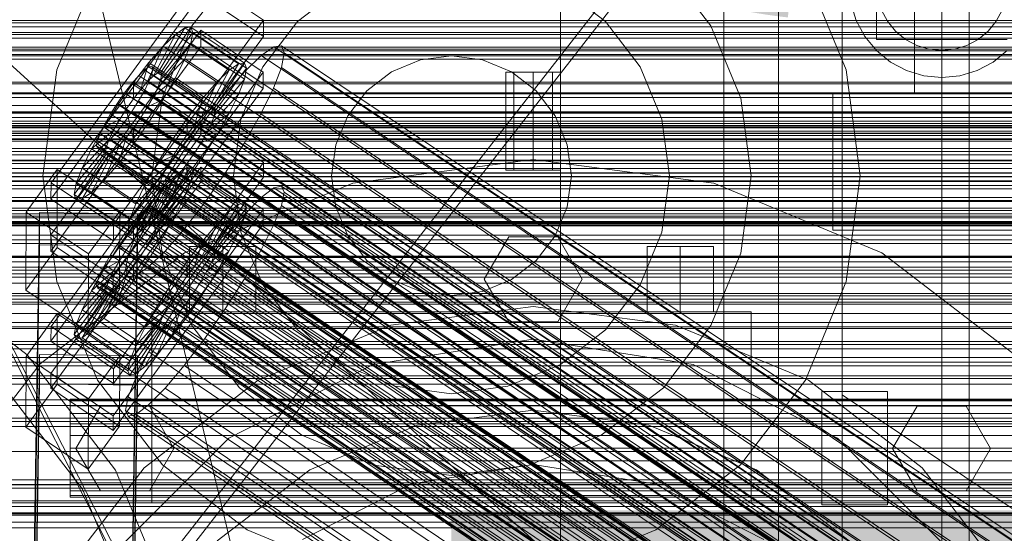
# Model space of a CAD drawing. Header units: millimetres. Extents: x -3490 to 61924, y -72580 to 6847.
# Tile 188 of 256: x -379 to -199, y -34191 to -34096. Entities that reach past the tile are written whole.
import ezdxf

# ---------------------------------------------------------------- set-up
doc = ezdxf.new("R2010")
doc.units = ezdxf.units.MM
for name, color, linetype, lineweight in [('COTAS_O', 1, 'Continuous', 0), ('frontal_briquetadora', 7, 'Continuous', 0), ('frontal_C01', 7, 'Continuous', 0), ('frontal_C02', 7, 'Continuous', 0), ('frontal_C03', 7, 'Continuous', 0), ('frontal_C11', 7, 'Continuous', 0), ('frontal_dosificador', 7, 'Continuous', 0), ('frontal_mezcladora', 7, 'Continuous', 0), ('frontal_secador', 7, 'Continuous', 0)]:
    doc.layers.add(name, color=color, linetype=linetype, lineweight=lineweight)
doc.dimstyles.new('R19_100', dxfattribs={"dimtxt": 250, "dimasz": 150, "dimexe": 150, "dimexo": 80, "dimgap": 100, "dimtad": 1, "dimtih": 1, "dimtoh": 1, "dimdsep": 46, "dimcen": 0.09, "dimadec": 0, "dimazin": 0, "dimtfac": 1, "dimtdec": 4, "dimtofl": 0, "dimtmove": 0, "dimatfit": 3, "dimfxl": 1, "dimtolj": 1, "dimtzin": 0, "dimarcsym": 0})

# ---------------------------------------------------------------- blocks, each defined once
blk = doc.blocks.new('DIM_R29_57')
at = {"layer": 'COTAS_O'}
for p, q in [((-1725, -33700), (-1575, -33655)), ((1725, -33700), (1575, -33655)), ((-1725, -34400), (-1725, -33700)), ((-1725, -33700), (1725, -33700)), ((-1725, -33700), (-1575, -33745)), ((1725, -33700), (1575, -33745)), ((1725, -34400), (1725, -33700))]:
    blk.add_line(p, q, dxfattribs=at)
blk.add_text('3450 O', height=250, dxfattribs=at).set_placement((0, -33600))
blk = doc.blocks.new('DIM_R29_60')
at = {"layer": 'COTAS_O'}
for p, q in [((-650, -33700), (50, -33700)), ((50, -33700), (5, -33850)), ((50, -34900), (50, -33700)), ((50, -33700), (95, -33850)), ((50, -34900), (5, -34750)), ((50, -34900), (95, -34750)), ((-650, -34900), (50, -34900))]:
    blk.add_line(p, q, dxfattribs=at)
blk.add_text('1200 O', height=250, rotation=90, dxfattribs=at).set_placement((-50, -34300))
blk = doc.blocks.new('DIM_R29_61')
at = {"layer": 'COTAS_O'}
for p, q in [((-650, -34200), (-500, -34155)), ((650, -34200), (500, -34155)), ((-650, -34900), (-650, -34200)), ((-650, -34200), (650, -34200)), ((-650, -34200), (-500, -34245)), ((650, -34200), (500, -34245)), ((650, -34900), (650, -34200))]:
    blk.add_line(p, q, dxfattribs=at)
blk.add_text('1300 O', height=250, dxfattribs=at).set_placement((0, -34100))

msp = doc.modelspace()

# ---------------------------------------------------------------- linework, layer by layer
at = {"layer": 'frontal_briquetadora'}
for p, q in [((-430, -33820), (-223.45, -34680)), ((-210, -34260), (-210, -33820)), ((-210, -34680), (-210, -33820)), ((-430, -34060), (-210, -34260)), ((-430, -34060), (-210, -34490)), ((-430, -34060), (-210, -34496)), ((-210, -34060), (-210, -34490)), ((-210, -34260), (-210, -34060)), ((-210, -34060), (-210, -34496)), ((-210, -34060), (-210, -34305)), ((-210, -34116.167), (-210, -34115)), ((-210, -34119.649), (-210, -34116.167)), ((-210, -34125.397), (-210, -34119.649)), ((-210, -34133.327), (-210, -34125.397)), ((-210, -34143.323), (-210, -34133.327)), ((-430, -34143), (-188, -34143)), ((-210, -34155.238), (-210, -34143.323)), ((-210, -34168.9), (-210, -34155.238)), ((-210, -34184.11), (-210, -34168.9)), ((-430, -34181.662), (-188, -34181.662)), ((-210, -34200.644), (-210, -34184.11))]:
    msp.add_line(p, q, dxfattribs=at)
at = {"layer": 'frontal_C01'}
for p, q in [((-250, -33373.251), (-250, -35948.844)), ((-250, -35953.656), (-250, -33378.064)), ((-228.298, -33928.654), (-228.298, -34191.267)), ((-228.298, -34197.047), (-228.298, -33934.434)), ((425, -34096.935), (-425, -34096.935)), ((425, -34099.076), (-425, -34099.076)), ((-425, -34110.632), (425, -34110.632)), ((-373.501, -34152.678), (-345.969, -34114.823)), ((-345.981, -34117.519), (-345.969, -34114.823)), ((-345.969, -34114.823), (-334.501, -34122.56)), ((-345.981, -34117.519), (-373.513, -34155.374)), ((-334.513, -34125.256), (-345.981, -34117.519)), ((-373.539, -34161.305), (-346.008, -34123.451)), ((-334.501, -34122.56), (-362.033, -34160.414)), ((-353.892, -34131.816), (-348.918, -34123.638)), ((-353.378, -34131.692), (-347.835, -34123.377)), ((-353.205, -34132.079), (-347.47, -34124.192)), ((-348.918, -34123.638), (-350.645, -34124.959)), ((-347.835, -34123.377), (-348.918, -34123.638)), ((-348.918, -34123.638), (-339.088, -34130.27)), ((-347.847, -34126.029), (-347.47, -34124.192)), ((-347.835, -34123.377), (-338.005, -34130.008)), ((-347.47, -34124.192), (-347.835, -34123.377)), ((-347.47, -34124.192), (-337.64, -34130.823)), ((-346.02, -34126.147), (-346.008, -34123.451)), ((-346.008, -34123.451), (-334.539, -34131.187)), ((-334.501, -34122.56), (-334.513, -34125.256)), ((-346.02, -34126.147), (-373.551, -34164.001)), ((-362.045, -34163.11), (-334.513, -34125.256)), ((-354.71, -34132.442), (-350.645, -34124.959)), ((-353.384, -34132.948), (-347.847, -34126.029)), ((-350.645, -34124.959), (-352.899, -34127.248)), ((-350.645, -34124.959), (-340.816, -34131.59)), ((-348.941, -34128.761), (-347.847, -34126.029)), ((-347.847, -34126.029), (-338.017, -34132.66)), ((-334.551, -34133.883), (-346.02, -34126.147)), ((-355.777, -34133.526), (-352.899, -34127.248)), ((-352.899, -34127.248), (-355.525, -34130.35)), ((-352.899, -34127.248), (-343.069, -34133.879)), ((-332.629, -34127.246), (-334.938, -34129.011)), ((-331.181, -34126.897), (-332.629, -34127.246)), ((-332.629, -34127.246), (-148.32, -34251.581)), ((-330.692, -34127.987), (-331.181, -34126.897)), ((-331.181, -34126.897), (-146.872, -34251.231)), ((-353.902, -34134.243), (-348.941, -34128.761)), ((-350.678, -34132.203), (-348.941, -34128.761)), ((-348.941, -34128.761), (-339.111, -34135.392)), ((-334.938, -34129.011), (-337.95, -34132.071)), ((-334.938, -34129.011), (-150.629, -34253.346)), ((-331.197, -34130.442), (-330.692, -34127.987)), ((-330.692, -34127.987), (-146.383, -34252.321)), ((-334.539, -34131.187), (-362.071, -34169.042)), ((-355.525, -34130.35), (-358.345, -34134.054)), ((-356.348, -34131.336), (-357.415, -34132.421)), ((-357.021, -34134.995), (-355.525, -34130.35)), ((-355.53, -34130.711), (-356.348, -34131.336)), ((-356.348, -34131.336), (-142.549, -34275.565)), ((-355.017, -34130.587), (-355.53, -34130.711)), ((-355.53, -34130.711), (-141.731, -34274.939)), ((-355.525, -34130.35), (-345.695, -34136.981)), ((-355.022, -34131.843), (-354.844, -34130.973)), ((-354.844, -34130.973), (-355.017, -34130.587)), ((-355.017, -34130.587), (-141.218, -34274.815)), ((-354.844, -34130.973), (-141.045, -34275.202)), ((-339.088, -34130.27), (-344.062, -34138.447)), ((-338.005, -34130.008), (-343.549, -34138.324)), ((-337.64, -34130.823), (-343.376, -34138.71)), ((-340.816, -34131.59), (-339.088, -34130.27)), ((-339.088, -34130.27), (-338.005, -34130.008)), ((-337.64, -34130.823), (-338.017, -34132.66)), ((-338.005, -34130.008), (-337.64, -34130.823)), ((-334.539, -34131.187), (-334.551, -34133.883)), ((-332.659, -34134.094), (-331.197, -34130.442)), ((-331.197, -34130.442), (-146.887, -34254.776)), ((-357.415, -34132.421), (-358.659, -34133.89)), ((-357.415, -34132.421), (-143.617, -34276.649)), ((-356.363, -34134.768), (-355.541, -34133.138)), ((-355.777, -34133.526), (-354.71, -34132.442)), ((-355.541, -34133.138), (-355.022, -34131.843)), ((-355.541, -34133.138), (-141.742, -34277.366)), ((-355.022, -34131.843), (-141.224, -34276.072)), ((-354.725, -34135.873), (-350.678, -34132.203)), ((-354.71, -34132.442), (-353.892, -34131.816)), ((-344.88, -34139.073), (-354.71, -34132.442)), ((-353.384, -34132.948), (-353.902, -34134.243)), ((-353.892, -34131.816), (-353.378, -34131.692)), ((-344.062, -34138.447), (-353.892, -34131.816)), ((-353.205, -34132.079), (-353.384, -34132.948)), ((-343.554, -34139.58), (-353.384, -34132.948)), ((-343.549, -34138.324), (-353.378, -34131.692)), ((-353.378, -34131.692), (-353.205, -34132.079)), ((-343.376, -34138.71), (-353.205, -34132.079)), ((-352.938, -34136.121), (-350.678, -34132.203)), ((-350.678, -34132.203), (-340.848, -34138.834)), ((-340.816, -34131.59), (-344.88, -34139.073)), ((-338.017, -34132.66), (-343.554, -34139.58)), ((-343.069, -34133.879), (-340.816, -34131.59)), ((-337.95, -34132.071), (-341.461, -34136.219)), ((-338.017, -34132.66), (-339.111, -34135.392)), ((-337.95, -34132.071), (-153.641, -34256.406)), ((-362.083, -34171.738), (-334.551, -34133.883)), ((-358.345, -34134.054), (-361.166, -34138.106)), ((-358.659, -34133.89), (-359.995, -34135.645)), ((-358.659, -34133.89), (-144.861, -34278.119)), ((-358.345, -34134.054), (-358.357, -34136.75)), ((-358.357, -34136.75), (-357.021, -34134.995)), ((-348.515, -34140.685), (-358.345, -34134.054)), ((-357.434, -34136.624), (-356.363, -34134.768)), ((-357.021, -34134.995), (-355.777, -34133.526)), ((-347.191, -34141.627), (-357.021, -34134.995)), ((-356.363, -34134.768), (-142.565, -34278.996)), ((-345.947, -34140.157), (-355.777, -34133.526)), ((-353.902, -34134.243), (-354.725, -34135.873)), ((-344.073, -34140.874), (-353.902, -34134.243)), ((-343.069, -34133.879), (-345.947, -34140.157)), ((-345.695, -34136.981), (-343.069, -34133.879)), ((-334.981, -34138.696), (-332.659, -34134.094)), ((-332.659, -34134.094), (-148.35, -34258.429)), ((-359.995, -34135.645), (-361.332, -34137.564)), ((-146.196, -34279.873), (-359.995, -34135.645)), ((-359.693, -34138.669), (-358.357, -34136.75)), ((-358.68, -34138.578), (-357.434, -34136.624)), ((-358.357, -34136.75), (-348.527, -34143.381)), ((-357.434, -34136.624), (-143.635, -34280.852)), ((-354.725, -34135.873), (-355.796, -34137.729)), ((-355.796, -34137.729), (-352.938, -34136.121)), ((-355.569, -34140.246), (-352.938, -34136.121)), ((-344.895, -34142.504), (-354.725, -34135.873)), ((-352.938, -34136.121), (-343.108, -34142.752)), ((-348.515, -34140.685), (-345.695, -34136.981)), ((-345.695, -34136.981), (-347.191, -34141.627)), ((-341.461, -34136.219), (-345.231, -34141.17)), ((-339.111, -34135.392), (-344.073, -34140.874)), ((-341.461, -34136.219), (-157.152, -34260.553)), ((-339.111, -34135.392), (-340.848, -34138.834)), ((-361.166, -34138.106), (-363.797, -34142.232)), ((-361.332, -34137.564), (-362.578, -34139.518)), ((-361.332, -34137.564), (-147.533, -34281.793)), ((-359.693, -34138.669), (-361.166, -34138.106)), ((-361.166, -34138.106), (-351.336, -34144.737)), ((-360.939, -34140.624), (-359.693, -34138.669)), ((-360.017, -34140.498), (-358.68, -34138.578)), ((-349.863, -34145.301), (-359.693, -34138.669)), ((-358.68, -34138.578), (-144.881, -34282.806)), ((-355.796, -34137.729), (-357.042, -34139.683)), ((-345.966, -34144.36), (-355.796, -34137.729)), ((-344.062, -34138.447), (-344.88, -34139.073)), ((-343.549, -34138.324), (-344.062, -34138.447)), ((-343.554, -34139.58), (-343.376, -34138.71)), ((-343.376, -34138.71), (-343.549, -34138.324)), ((-338.003, -34143.933), (-334.981, -34138.696)), ((-334.981, -34138.696), (-150.672, -34263.031)), ((-362.578, -34139.518), (-363.648, -34141.374)), ((-362.578, -34139.518), (-148.779, -34283.747)), ((-361.352, -34142.252), (-360.017, -34140.498)), ((-360.017, -34140.498), (-146.218, -34284.726)), ((-358.39, -34144.299), (-355.569, -34140.246)), ((-357.042, -34139.683), (-358.378, -34141.603)), ((-357.042, -34139.683), (-355.569, -34140.246)), ((-347.212, -34146.314), (-357.042, -34139.683)), ((-355.569, -34140.246), (-345.739, -34146.877)), ((-345.947, -34140.157), (-347.191, -34141.627)), ((-344.88, -34139.073), (-345.947, -34140.157)), ((-340.848, -34138.834), (-344.895, -34142.504)), ((-344.073, -34140.874), (-343.554, -34139.58)), ((-340.848, -34138.834), (-343.108, -34142.752)), ((-363.797, -34142.232), (-366.057, -34146.149)), ((-363.648, -34141.374), (-364.471, -34143.005)), ((-360.939, -34140.624), (-363.797, -34142.232)), ((-363.797, -34142.232), (-353.967, -34148.863)), ((-363.648, -34141.374), (-149.85, -34285.602)), ((-362.596, -34143.721), (-361.352, -34142.252)), ((-362.01, -34142.479), (-360.939, -34140.624)), ((-361.352, -34142.252), (-147.554, -34286.48)), ((-351.109, -34147.255), (-360.939, -34140.624)), ((-358.378, -34141.603), (-359.714, -34143.357)), ((-358.378, -34141.603), (-358.39, -34144.299)), ((-348.548, -34148.234), (-358.378, -34141.603)), ((-351.336, -34144.737), (-348.515, -34140.685)), ((-345.231, -34141.17), (-349.002, -34146.587)), ((-348.527, -34143.381), (-348.515, -34140.685)), ((-347.191, -34141.627), (-348.527, -34143.381)), ((-160.922, -34265.504), (-345.231, -34141.17)), ((-344.895, -34142.504), (-344.073, -34140.874)), ((-362.833, -34144.11), (-367.794, -34149.591)), ((-362.01, -34142.479), (-366.057, -34146.149)), ((-364.471, -34143.005), (-364.989, -34144.299)), ((-364.471, -34143.005), (-150.672, -34287.233)), ((-363.664, -34144.806), (-362.596, -34143.721)), ((-363.351, -34145.404), (-362.833, -34144.11)), ((-362.833, -34144.11), (-362.01, -34142.479)), ((-353.003, -34150.741), (-362.833, -34144.11)), ((-362.596, -34143.721), (-148.798, -34287.95)), ((-352.18, -34149.11), (-362.01, -34142.479)), ((-359.714, -34143.357), (-361.21, -34148.003)), ((-359.714, -34143.357), (-360.958, -34144.827)), ((-349.884, -34149.988), (-359.714, -34143.357)), ((-348.527, -34143.381), (-349.863, -34145.301)), ((-345.966, -34144.36), (-344.895, -34142.504)), ((-343.108, -34142.752), (-345.966, -34144.36)), ((-343.108, -34142.752), (-345.739, -34146.877)), ((-341.52, -34149.448), (-338.003, -34143.933)), ((-338.003, -34143.933), (-153.694, -34268.268)), ((-363.351, -34145.404), (-368.888, -34152.324)), ((-362.025, -34145.911), (-366.09, -34153.394)), ((-364.989, -34144.299), (-365.168, -34145.169)), ((-365.168, -34145.169), (-364.995, -34145.555)), ((-365.168, -34145.169), (-151.369, -34289.397)), ((-364.995, -34145.555), (-364.482, -34145.431)), ((-364.995, -34145.555), (-151.196, -34289.783)), ((-364.989, -34144.299), (-151.191, -34288.527)), ((-364.482, -34145.431), (-363.664, -34144.806)), ((-364.482, -34145.431), (-150.683, -34289.659)), ((-360.958, -34144.827), (-363.836, -34151.105)), ((-363.664, -34144.806), (-149.865, -34289.034)), ((-363.53, -34146.274), (-363.351, -34145.404)), ((-353.521, -34152.035), (-363.351, -34145.404)), ((-362.025, -34145.911), (-362.843, -34146.536)), ((-360.958, -34144.827), (-362.025, -34145.911)), ((-352.196, -34152.542), (-362.025, -34145.911)), ((-361.21, -34148.003), (-358.39, -34144.299)), ((-351.128, -34151.458), (-360.958, -34144.827)), ((-358.39, -34144.299), (-348.56, -34150.93)), ((-353.967, -34148.863), (-351.336, -34144.737)), ((-351.336, -34144.737), (-349.863, -34145.301)), ((-349.863, -34145.301), (-351.109, -34147.255)), ((-347.212, -34146.314), (-345.966, -34144.36)), ((-363.53, -34146.274), (-369.265, -34154.16)), ((-363.357, -34146.66), (-368.9, -34154.976)), ((-362.843, -34146.536), (-367.817, -34154.714)), ((-366.057, -34146.149), (-367.794, -34149.591)), ((-366.057, -34146.149), (-356.228, -34152.78)), ((-363.357, -34146.66), (-363.53, -34146.274)), ((-353.7, -34152.905), (-363.53, -34146.274)), ((-362.843, -34146.536), (-363.357, -34146.66)), ((-353.527, -34153.291), (-363.357, -34146.66)), ((-353.014, -34153.168), (-362.843, -34146.536)), ((-353.967, -34148.863), (-351.109, -34147.255)), ((-349.002, -34146.587), (-352.519, -34152.103)), ((-351.109, -34147.255), (-352.18, -34149.11)), ((-349.002, -34146.587), (-164.693, -34270.922)), ((-345.739, -34146.877), (-348.56, -34150.93)), ((-348.548, -34148.234), (-347.212, -34146.314)), ((-345.739, -34146.877), (-347.212, -34146.314)), ((-367.794, -34149.591), (-368.888, -34152.324)), ((-367.794, -34149.591), (-357.964, -34156.223)), ((-363.836, -34151.105), (-361.21, -34148.003)), ((-361.21, -34148.003), (-351.38, -34154.634)), ((-356.228, -34152.78), (-353.967, -34148.863)), ((-356.228, -34152.78), (-352.18, -34149.11)), ((-352.18, -34149.11), (-353.003, -34150.741)), ((-349.884, -34149.988), (-348.548, -34148.234)), ((-348.56, -34150.93), (-348.548, -34148.234)), ((-345.291, -34154.866), (-341.52, -34149.448)), ((-341.52, -34149.448), (-157.211, -34273.783)), ((-378.086, -34158.178), (-372.35, -34150.291)), ((-372.408, -34163.233), (-372.35, -34150.291)), ((-372.35, -34150.291), (-360.882, -34158.028)), ((-366.09, -34153.394), (-363.836, -34151.105)), ((-363.836, -34151.105), (-354.006, -34157.736)), ((-357.964, -34156.223), (-353.003, -34150.741)), ((-353.003, -34150.741), (-353.521, -34152.035)), ((-351.38, -34154.634), (-349.884, -34149.988)), ((-348.56, -34150.93), (-351.38, -34154.634)), ((-351.128, -34151.458), (-349.884, -34149.988)), ((-373.501, -34152.678), (-373.513, -34155.374)), ((-362.033, -34160.414), (-373.501, -34152.678)), ((-368.888, -34152.324), (-369.265, -34154.16)), ((-368.888, -34152.324), (-359.058, -34158.955)), ((-359.436, -34160.792), (-353.7, -34152.905)), ((-359.058, -34158.955), (-353.521, -34152.035)), ((-357.987, -34161.345), (-353.014, -34153.168)), ((-357.964, -34156.223), (-356.228, -34152.78)), ((-356.26, -34160.025), (-352.196, -34152.542)), ((-352.519, -34152.103), (-355.541, -34157.34)), ((-354.006, -34157.736), (-351.128, -34151.458)), ((-353.521, -34152.035), (-353.7, -34152.905)), ((-353.7, -34152.905), (-353.527, -34153.291)), ((-353.527, -34153.291), (-353.014, -34153.168)), ((-353.014, -34153.168), (-352.196, -34152.542)), ((-352.519, -34152.103), (-168.21, -34276.437)), ((-352.196, -34152.542), (-351.128, -34151.458)), ((-369.265, -34154.16), (-368.9, -34154.976)), ((-369.265, -34154.16), (-359.436, -34160.792)), ((-368.9, -34154.976), (-367.817, -34154.714)), ((-368.9, -34154.976), (-359.07, -34161.607)), ((-367.817, -34154.714), (-366.09, -34153.394)), ((-367.817, -34154.714), (-357.987, -34161.345)), ((-366.09, -34153.394), (-356.26, -34160.025)), ((-359.07, -34161.607), (-353.527, -34153.291)), ((-351.38, -34154.634), (-354.006, -34157.736)), ((-349.061, -34159.817), (-345.291, -34154.866)), ((-345.291, -34154.866), (-160.982, -34279.201)), ((-373.513, -34155.374), (-362.045, -34163.11)), ((-359.058, -34158.955), (-357.964, -34156.223)), ((-378.512, -34352.922), (-375.644, -34157.811)), ((-378.086, -34158.178), (-378.143, -34171.119)), ((-366.618, -34165.914), (-378.086, -34158.178)), ((-375.644, -34163.204), (-375.644, -34157.811)), ((-375.644, -34157.811), (-357.646, -34158.057)), ((-360.882, -34158.028), (-366.618, -34165.914)), ((-360.882, -34158.028), (-360.939, -34170.969)), ((-357.646, -34158.057), (-360.514, -34353.167)), ((-355.541, -34157.34), (-357.863, -34161.941)), ((-357.646, -34158.057), (-357.646, -34163.449)), ((-354.006, -34157.736), (-356.26, -34160.025)), ((-355.541, -34157.34), (-171.232, -34281.674)), ((-362.045, -34163.11), (-362.033, -34160.414)), ((-359.436, -34160.792), (-359.058, -34158.955)), ((-356.26, -34160.025), (-357.987, -34161.345)), ((-352.572, -34163.964), (-349.061, -34159.817)), ((-349.061, -34159.817), (-164.752, -34284.152)), ((-373.539, -34161.305), (-373.551, -34164.001)), ((-362.071, -34169.042), (-373.539, -34161.305)), ((-359.07, -34161.607), (-359.436, -34160.792)), ((-357.863, -34161.941), (-359.326, -34165.594)), ((-357.987, -34161.345), (-359.07, -34161.607)), ((-357.863, -34161.941), (-173.554, -34286.276)), ((-378.512, -34358.315), (-375.644, -34163.204)), ((-372.408, -34163.233), (-378.143, -34171.119)), ((-357.646, -34163.449), (-375.644, -34163.204)), ((-373.551, -34164.001), (-362.083, -34171.738)), ((-360.939, -34170.969), (-372.408, -34163.233)), ((-360.514, -34358.56), (-357.646, -34163.449)), ((-355.584, -34167.025), (-352.572, -34163.964)), ((-352.572, -34163.964), (-168.263, -34288.299)), ((-359.326, -34165.594), (-359.83, -34168.049)), ((-359.326, -34165.594), (-175.016, -34289.929)), ((-366.675, -34178.856), (-366.618, -34165.914)), ((-357.893, -34168.79), (-355.584, -34167.025)), ((-355.584, -34167.025), (-171.275, -34291.359)), ((-362.083, -34171.738), (-362.071, -34169.042)), ((-359.83, -34168.049), (-359.341, -34169.139)), ((-359.83, -34168.049), (-175.521, -34292.384)), ((-359.341, -34169.139), (-357.893, -34168.79)), ((-359.341, -34169.139), (-175.032, -34293.474)), ((-357.893, -34168.79), (-173.584, -34293.124)), ((-378.143, -34171.119), (-366.675, -34178.856)), ((-366.675, -34178.856), (-360.939, -34170.969))]:
    msp.add_line(p, q, dxfattribs=at)
at = {"layer": 'frontal_C02'}
for p, q in [((-250, -32921.727), (-250, -35767.183)), ((-250, -35771.953), (-250, -32926.497)), ((-228.298, -33874.707), (-228.298, -34165.201)), ((-228.298, -34170.932), (-228.298, -33880.437)), ((-373.501, -34126.3), (-345.969, -34088.777)), ((-345.969, -34088.777), (-334.501, -34096.446)), ((-345.981, -34091.758), (-373.513, -34129.28)), ((-334.513, -34099.427), (-345.981, -34091.758)), ((-334.501, -34096.446), (-362.033, -34133.969)), ((-334.501, -34096.446), (-334.513, -34099.427)), ((-373.539, -34135.837), (-346.008, -34098.315)), ((-353.892, -34106.129), (-348.918, -34097.869)), ((-353.378, -34106.073), (-347.835, -34097.751)), ((-353.205, -34106.528), (-347.47, -34098.711)), ((-348.918, -34097.869), (-350.645, -34099.057)), ((-347.835, -34097.751), (-348.918, -34097.869)), ((-348.918, -34097.869), (-339.088, -34104.443)), ((-347.847, -34100.683), (-347.47, -34098.711)), ((-347.835, -34097.751), (-338.005, -34104.325)), ((-347.47, -34098.711), (-347.835, -34097.751)), ((-347.47, -34098.711), (-337.64, -34105.284)), ((-346.02, -34101.295), (-346.008, -34098.315)), ((-346.008, -34098.315), (-334.539, -34105.984)), ((-362.045, -34136.949), (-334.513, -34099.427)), ((-354.71, -34106.692), (-350.645, -34099.057)), ((-353.384, -34107.462), (-347.847, -34100.683)), ((-350.645, -34099.057), (-352.899, -34101.233)), ((-350.645, -34099.057), (-340.816, -34105.63)), ((-348.941, -34103.532), (-347.847, -34100.683)), ((-347.847, -34100.683), (-338.017, -34107.256)), ((-346.02, -34101.295), (-373.551, -34138.818)), ((-355.777, -34107.723), (-352.899, -34101.233)), ((-352.899, -34101.233), (-355.525, -34104.249)), ((-352.899, -34101.233), (-343.069, -34107.806)), ((-334.551, -34108.964), (-346.02, -34101.295)), ((-332.629, -34101.347), (-334.938, -34102.935)), ((-331.181, -34101.19), (-332.629, -34101.347)), ((-332.629, -34101.347), (-148.32, -34224.602)), ((-331.197, -34105.109), (-330.692, -34102.473)), ((-330.692, -34102.473), (-331.181, -34101.19)), ((-331.181, -34101.19), (-146.872, -34224.444)), ((-330.692, -34102.473), (-146.383, -34225.727)), ((-355.525, -34104.249), (-358.345, -34107.9)), ((-357.021, -34109.151), (-355.525, -34104.249)), ((-355.525, -34104.249), (-345.695, -34110.823)), ((-353.902, -34108.812), (-348.941, -34103.532)), ((-350.678, -34107.065), (-348.941, -34103.532)), ((-348.941, -34103.532), (-339.111, -34110.106)), ((-339.088, -34104.443), (-344.062, -34112.703)), ((-338.005, -34104.325), (-343.549, -34112.647)), ((-340.816, -34105.63), (-339.088, -34104.443)), ((-339.088, -34104.443), (-338.005, -34104.325)), ((-338.005, -34104.325), (-337.64, -34105.284)), ((-334.938, -34102.935), (-337.95, -34105.844)), ((-334.938, -34102.935), (-150.629, -34226.19)), ((-334.539, -34105.984), (-362.071, -34143.506)), ((-356.348, -34105.596), (-357.415, -34106.627)), ((-355.53, -34105.034), (-356.348, -34105.596)), ((-356.348, -34105.596), (-142.549, -34248.572)), ((-355.017, -34104.978), (-355.53, -34105.034)), ((-355.53, -34105.034), (-141.731, -34248.009)), ((-355.022, -34106.366), (-354.844, -34105.432)), ((-354.844, -34105.432), (-355.017, -34104.978)), ((-355.017, -34104.978), (-141.218, -34247.953)), ((-354.844, -34105.432), (-141.045, -34248.408)), ((-354.71, -34106.692), (-353.892, -34106.129)), ((-353.892, -34106.129), (-353.378, -34106.073)), ((-344.062, -34112.703), (-353.892, -34106.129)), ((-343.549, -34112.647), (-353.378, -34106.073)), ((-353.378, -34106.073), (-353.205, -34106.528)), ((-340.816, -34105.63), (-344.88, -34113.265)), ((-337.64, -34105.284), (-343.376, -34113.102)), ((-343.069, -34107.806), (-340.816, -34105.63)), ((-337.95, -34105.844), (-341.461, -34109.877)), ((-337.64, -34105.284), (-338.017, -34107.256)), ((-337.95, -34105.844), (-153.641, -34229.099)), ((-334.539, -34105.984), (-334.551, -34108.964)), ((-332.659, -34108.918), (-331.197, -34105.109)), ((-331.197, -34105.109), (-146.887, -34228.363)), ((-358.345, -34107.9), (-361.166, -34111.938)), ((-358.659, -34108.056), (-359.995, -34109.785)), ((-357.415, -34106.627), (-358.659, -34108.056)), ((-358.659, -34108.056), (-144.861, -34251.031)), ((-358.345, -34107.9), (-358.357, -34110.881)), ((-348.515, -34114.474), (-358.345, -34107.9)), ((-357.415, -34106.627), (-143.617, -34249.602)), ((-357.021, -34109.151), (-355.777, -34107.723)), ((-356.363, -34109.39), (-355.541, -34107.716)), ((-355.777, -34107.723), (-354.71, -34106.692)), ((-345.947, -34114.296), (-355.777, -34107.723)), ((-355.541, -34107.716), (-355.022, -34106.366)), ((-355.541, -34107.716), (-141.742, -34250.692)), ((-355.022, -34106.366), (-141.224, -34249.342)), ((-354.725, -34110.485), (-350.678, -34107.065)), ((-344.88, -34113.265), (-354.71, -34106.692)), ((-353.384, -34107.462), (-353.902, -34108.812)), ((-353.205, -34106.528), (-353.384, -34107.462)), ((-343.554, -34114.036), (-353.384, -34107.462)), ((-343.376, -34113.102), (-353.205, -34106.528)), ((-352.938, -34111.041), (-350.678, -34107.065)), ((-350.678, -34107.065), (-340.848, -34113.639)), ((-343.069, -34107.806), (-345.947, -34114.296)), ((-345.695, -34110.823), (-343.069, -34107.806)), ((-338.017, -34107.256), (-343.554, -34114.036)), ((-338.017, -34107.256), (-339.111, -34110.106)), ((-362.083, -34146.487), (-334.551, -34108.964)), ((-359.995, -34109.785), (-361.332, -34111.698)), ((-146.196, -34252.761), (-359.995, -34109.785)), ((-358.357, -34110.881), (-357.021, -34109.151)), ((-357.434, -34111.273), (-356.363, -34109.39)), ((-347.191, -34115.725), (-357.021, -34109.151)), ((-356.363, -34109.39), (-142.565, -34252.365)), ((-353.902, -34108.812), (-354.725, -34110.485)), ((-344.073, -34115.385), (-353.902, -34108.812)), ((-341.461, -34109.877), (-345.231, -34114.758)), ((-341.461, -34109.877), (-157.152, -34233.131)), ((-334.981, -34113.641), (-332.659, -34108.918)), ((-332.659, -34108.918), (-148.35, -34232.173)), ((-359.693, -34112.793), (-358.357, -34110.881)), ((-358.68, -34113.238), (-357.434, -34111.273)), ((-358.357, -34110.881), (-348.527, -34117.455)), ((-357.434, -34111.273), (-143.635, -34254.249)), ((-354.725, -34110.485), (-355.796, -34112.369)), ((-355.796, -34112.369), (-352.938, -34111.041)), ((-355.569, -34115.189), (-352.938, -34111.041)), ((-344.895, -34117.059), (-354.725, -34110.485)), ((-352.938, -34111.041), (-343.108, -34117.615)), ((-348.515, -34114.474), (-345.695, -34110.823)), ((-345.695, -34110.823), (-347.191, -34115.725)), ((-339.111, -34110.106), (-344.073, -34115.385)), ((-339.111, -34110.106), (-340.848, -34113.639)), ((-361.166, -34111.938), (-363.797, -34116.085)), ((-361.332, -34111.698), (-362.578, -34113.663)), ((-361.332, -34111.698), (-147.533, -34254.673)), ((-359.693, -34112.793), (-361.166, -34111.938)), ((-361.166, -34111.938), (-351.336, -34118.511)), ((-360.939, -34114.758), (-359.693, -34112.793)), ((-360.017, -34115.15), (-358.68, -34113.238)), ((-349.863, -34119.367), (-359.693, -34112.793)), ((-358.68, -34113.238), (-144.881, -34256.213)), ((-355.796, -34112.369), (-357.042, -34114.334)), ((-345.966, -34118.942), (-355.796, -34112.369)), ((-344.88, -34113.265), (-345.947, -34114.296)), ((-344.062, -34112.703), (-344.88, -34113.265)), ((-343.549, -34112.647), (-344.062, -34112.703)), ((-343.554, -34114.036), (-343.376, -34113.102)), ((-343.376, -34113.102), (-343.549, -34112.647)), ((-360.939, -34114.758), (-363.797, -34116.085)), ((-362.578, -34113.663), (-363.648, -34115.546)), ((-362.578, -34113.663), (-148.779, -34256.638)), ((-362.01, -34116.641), (-360.939, -34114.758)), ((-361.352, -34116.88), (-360.017, -34115.15)), ((-351.109, -34121.332), (-360.939, -34114.758)), ((-360.017, -34115.15), (-146.218, -34258.126)), ((-358.39, -34119.226), (-355.569, -34115.189)), ((-357.042, -34114.334), (-358.378, -34116.246)), ((-357.042, -34114.334), (-355.569, -34115.189)), ((-347.212, -34120.907), (-357.042, -34114.334)), ((-355.569, -34115.189), (-345.739, -34121.763)), ((-351.336, -34118.511), (-348.515, -34114.474)), ((-345.231, -34114.758), (-349.002, -34120.155)), ((-348.527, -34117.455), (-348.515, -34114.474)), ((-345.947, -34114.296), (-347.191, -34115.725)), ((-160.922, -34238.012), (-345.231, -34114.758)), ((-340.848, -34113.639), (-344.895, -34117.059)), ((-344.073, -34115.385), (-343.554, -34114.036)), ((-340.848, -34113.639), (-343.108, -34117.615)), ((-338.003, -34118.957), (-334.981, -34113.641)), ((-334.981, -34113.641), (-150.672, -34236.896)), ((-363.797, -34116.085), (-366.057, -34120.062)), ((-362.01, -34116.641), (-366.057, -34120.062)), ((-363.648, -34115.546), (-364.471, -34117.22)), ((-363.797, -34116.085), (-353.967, -34122.659)), ((-363.648, -34115.546), (-149.85, -34258.521)), ((-362.833, -34118.315), (-362.01, -34116.641)), ((-362.596, -34118.309), (-361.352, -34116.88)), ((-352.18, -34123.215), (-362.01, -34116.641)), ((-361.352, -34116.88), (-147.554, -34259.855)), ((-358.378, -34116.246), (-359.714, -34117.975)), ((-358.378, -34116.246), (-358.39, -34119.226)), ((-348.548, -34122.819), (-358.378, -34116.246)), ((-347.191, -34115.725), (-348.527, -34117.455)), ((-345.966, -34118.942), (-344.895, -34117.059)), ((-344.895, -34117.059), (-344.073, -34115.385)), ((-362.833, -34118.315), (-367.794, -34123.595)), ((-364.989, -34118.569), (-365.168, -34119.503)), ((-364.471, -34117.22), (-364.989, -34118.569)), ((-364.989, -34118.569), (-151.191, -34261.545)), ((-364.471, -34117.22), (-150.672, -34260.195)), ((-363.664, -34119.339), (-362.596, -34118.309)), ((-363.351, -34119.665), (-362.833, -34118.315)), ((-353.003, -34124.889), (-362.833, -34118.315)), ((-362.596, -34118.309), (-148.798, -34261.284)), ((-359.714, -34117.975), (-361.21, -34122.878)), ((-359.714, -34117.975), (-360.958, -34119.404)), ((-349.884, -34124.549), (-359.714, -34117.975)), ((-353.967, -34122.659), (-351.336, -34118.511)), ((-351.336, -34118.511), (-349.863, -34119.367)), ((-348.527, -34117.455), (-349.863, -34119.367)), ((-343.108, -34117.615), (-345.966, -34118.942)), ((-343.108, -34117.615), (-345.739, -34121.763)), ((-363.53, -34120.599), (-369.265, -34128.416)), ((-363.351, -34119.665), (-368.888, -34126.444)), ((-366.057, -34120.062), (-367.794, -34123.595)), ((-362.025, -34120.435), (-366.09, -34128.07)), ((-366.057, -34120.062), (-356.228, -34126.635)), ((-365.168, -34119.503), (-364.995, -34119.958)), ((-365.168, -34119.503), (-151.369, -34262.479)), ((-364.995, -34119.958), (-364.482, -34119.902)), ((-364.995, -34119.958), (-151.196, -34262.933)), ((-364.482, -34119.902), (-363.664, -34119.339)), ((-364.482, -34119.902), (-150.683, -34262.877)), ((-360.958, -34119.404), (-363.836, -34125.894)), ((-363.664, -34119.339), (-149.865, -34262.315)), ((-363.53, -34120.599), (-363.351, -34119.665)), ((-363.357, -34121.053), (-363.53, -34120.599)), ((-353.7, -34127.172), (-363.53, -34120.599)), ((-353.521, -34126.238), (-363.351, -34119.665)), ((-362.025, -34120.435), (-362.843, -34120.998)), ((-360.958, -34119.404), (-362.025, -34120.435)), ((-352.196, -34127.009), (-362.025, -34120.435)), ((-361.21, -34122.878), (-358.39, -34119.226)), ((-351.128, -34125.978), (-360.958, -34119.404)), ((-358.39, -34119.226), (-348.56, -34125.8)), ((-349.002, -34120.155), (-352.519, -34125.7)), ((-349.863, -34119.367), (-351.109, -34121.332)), ((-349.002, -34120.155), (-164.693, -34243.409)), ((-347.212, -34120.907), (-345.966, -34118.942)), ((-341.52, -34124.502), (-338.003, -34118.957)), ((-338.003, -34118.957), (-153.694, -34242.211)), ((-363.357, -34121.053), (-368.9, -34129.376)), ((-362.843, -34120.998), (-367.817, -34129.258)), ((-362.843, -34120.998), (-363.357, -34121.053)), ((-353.527, -34127.627), (-363.357, -34121.053)), ((-353.014, -34127.571), (-362.843, -34120.998)), ((-353.967, -34122.659), (-351.109, -34121.332)), ((-351.109, -34121.332), (-352.18, -34123.215)), ((-345.739, -34121.763), (-348.56, -34125.8)), ((-348.548, -34122.819), (-347.212, -34120.907)), ((-345.739, -34121.763), (-347.212, -34120.907)), ((-378.086, -34131.659), (-372.35, -34123.842)), ((-372.408, -34138.148), (-372.35, -34123.842)), ((-372.35, -34123.842), (-360.882, -34131.511)), ((-367.794, -34123.595), (-368.888, -34126.444)), ((-367.794, -34123.595), (-357.964, -34130.168)), ((-363.836, -34125.894), (-361.21, -34122.878)), ((-361.21, -34122.878), (-351.38, -34129.451)), ((-356.228, -34126.635), (-353.967, -34122.659)), ((-356.228, -34126.635), (-352.18, -34123.215)), ((-352.18, -34123.215), (-353.003, -34124.889)), ((-349.884, -34124.549), (-348.548, -34122.819)), ((-348.56, -34125.8), (-348.548, -34122.819)), ((-366.09, -34128.07), (-363.836, -34125.894)), ((-363.836, -34125.894), (-354.006, -34132.468)), ((-357.964, -34130.168), (-353.003, -34124.889)), ((-352.519, -34125.7), (-355.541, -34131.015)), ((-354.006, -34132.468), (-351.128, -34125.978)), ((-353.003, -34124.889), (-353.521, -34126.238)), ((-352.519, -34125.7), (-168.21, -34248.954)), ((-352.196, -34127.009), (-351.128, -34125.978)), ((-351.38, -34129.451), (-349.884, -34124.549)), ((-348.56, -34125.8), (-351.38, -34129.451)), ((-351.128, -34125.978), (-349.884, -34124.549)), ((-345.291, -34129.899), (-341.52, -34124.502)), ((-341.52, -34124.502), (-157.211, -34247.756)), ((-373.501, -34126.3), (-373.513, -34129.28)), ((-362.033, -34133.969), (-373.501, -34126.3)), ((-368.888, -34126.444), (-369.265, -34128.416)), ((-368.888, -34126.444), (-359.058, -34133.018)), ((-359.436, -34134.99), (-353.7, -34127.172)), ((-359.07, -34135.949), (-353.527, -34127.627)), ((-359.058, -34133.018), (-353.521, -34126.238)), ((-357.987, -34135.831), (-353.014, -34127.571)), ((-357.964, -34130.168), (-356.228, -34126.635)), ((-356.26, -34134.644), (-352.196, -34127.009)), ((-353.521, -34126.238), (-353.7, -34127.172)), ((-353.7, -34127.172), (-353.527, -34127.627)), ((-353.527, -34127.627), (-353.014, -34127.571)), ((-353.014, -34127.571), (-352.196, -34127.009)), ((-373.513, -34129.28), (-362.045, -34136.949)), ((-369.265, -34128.416), (-368.9, -34129.376)), ((-369.265, -34128.416), (-359.436, -34134.99)), ((-368.9, -34129.376), (-367.817, -34129.258)), ((-368.9, -34129.376), (-359.07, -34135.949)), ((-367.817, -34129.258), (-366.09, -34128.07)), ((-367.817, -34129.258), (-357.987, -34135.831)), ((-366.09, -34128.07), (-356.26, -34134.644)), ((-351.38, -34129.451), (-354.006, -34132.468)), ((-360.882, -34131.511), (-366.618, -34139.328)), ((-360.882, -34131.511), (-360.939, -34145.818)), ((-359.058, -34133.018), (-357.964, -34130.168)), ((-355.541, -34131.015), (-357.863, -34135.738)), ((-355.541, -34131.015), (-171.232, -34254.27)), ((-349.061, -34134.78), (-345.291, -34129.899)), ((-345.291, -34129.899), (-160.982, -34253.153)), ((-378.512, -34325.132), (-375.644, -34131.727)), ((-378.086, -34131.659), (-378.143, -34145.966)), ((-366.618, -34139.328), (-378.086, -34131.659)), ((-375.644, -34137.689), (-375.644, -34131.727)), ((-375.644, -34131.727), (-357.646, -34131.971)), ((-357.646, -34131.971), (-360.514, -34325.376)), ((-359.436, -34134.99), (-359.058, -34133.018)), ((-357.646, -34131.971), (-357.646, -34137.932)), ((-354.006, -34132.468), (-356.26, -34134.644)), ((-362.045, -34136.949), (-362.033, -34133.969)), ((-359.07, -34135.949), (-359.436, -34134.99)), ((-356.26, -34134.644), (-357.987, -34135.831)), ((-352.572, -34138.812), (-349.061, -34134.78)), ((-349.061, -34134.78), (-164.752, -34258.034)), ((-373.539, -34135.837), (-373.551, -34138.818)), ((-362.071, -34143.506), (-373.539, -34135.837)), ((-357.863, -34135.738), (-359.326, -34139.548)), ((-357.987, -34135.831), (-359.07, -34135.949)), ((-357.863, -34135.738), (-173.554, -34258.993)), ((-378.512, -34331.094), (-375.644, -34137.689)), ((-372.408, -34138.148), (-378.143, -34145.966)), ((-357.646, -34137.932), (-375.644, -34137.689)), ((-360.939, -34145.818), (-372.408, -34138.148)), ((-360.514, -34331.337), (-357.646, -34137.932)), ((-373.551, -34138.818), (-362.083, -34146.487)), ((-366.675, -34153.635), (-366.618, -34139.328)), ((-359.326, -34139.548), (-359.83, -34142.184)), ((-359.326, -34139.548), (-175.016, -34262.802)), ((-355.584, -34141.721), (-352.572, -34138.812)), ((-352.572, -34138.812), (-168.263, -34262.067)), ((-359.83, -34142.184), (-359.341, -34143.467)), ((-359.83, -34142.184), (-175.521, -34265.438)), ((-357.893, -34143.309), (-355.584, -34141.721)), ((-355.584, -34141.721), (-171.275, -34264.976)), ((-362.083, -34146.487), (-362.071, -34143.506)), ((-359.341, -34143.467), (-357.893, -34143.309)), ((-359.341, -34143.467), (-175.032, -34266.721)), ((-357.893, -34143.309), (-173.584, -34266.564)), ((-378.143, -34145.966), (-366.675, -34153.635)), ((-366.675, -34153.635), (-360.939, -34145.818)), ((-130, -34230.937), (-228.298, -34165.201)), ((-228.298, -34165.201), (-228.298, -34455.696)), ((-228.298, -34165.201), (-228.298, -34170.932)), ((-228.298, -34461.426), (-228.298, -34170.932)), ((-228.298, -34170.932), (-130, -34236.667))]:
    msp.add_line(p, q, dxfattribs=at)
at = {"layer": 'frontal_C03'}
for p, q in [((-1250, -34096.536), (1250, -34096.536)), ((-1250, -34097.665), (1250, -34097.665)), ((1250, -34098.726), (-1250, -34098.726)), ((1250, -34099.783), (-1250, -34099.783)), ((-1250, -34101.385), (1250, -34101.385)), ((1250, -34102.09), (-1250, -34102.09)), ((1250, -34102.744), (-1250, -34102.744)), ((-1250, -34102.981), (1250, -34102.981)), ((1250, -34103.625), (-1250, -34103.625)), ((-1250, -34107.828), (1250, -34107.828)), ((-1250, -34109.784), (1250, -34109.784)), ((1250, -34113.431), (-1250, -34113.431)), ((1250, -34114.313), (-1250, -34114.313)), ((1250, -34114.966), (-1250, -34114.966)), ((-1268, -34115.802), (1268, -34115.802)), ((-1268, -34116.026), (1268, -34116.026)), ((-1268, -34116.191), (1268, -34116.191)), ((-1268, -34116.848), (1268, -34116.848)), ((-1250, -34115.429), (1250, -34115.429)), ((-1268, -34117.166), (1268, -34117.166)), ((-1268, -34118.212), (1268, -34118.212)), ((-1268, -34118.661), (1268, -34118.661)), ((1250, -34117.274), (-1250, -34117.274)), ((1250, -34117.61), (-1250, -34117.61)), ((-1250, -34118.331), (1250, -34118.331)), ((-1268, -34120.024), (1268, -34120.024)), ((-1268, -34120.574), (1268, -34120.574)), ((-1268, -34122.162), (1268, -34122.162)), ((1250, -34121.183), (-1250, -34121.183)), ((1250, -34122.24), (-1250, -34122.24)), ((1268, -34122.775), (-1268, -34122.775)), ((-1250, -34123.667), (1250, -34123.667)), ((-1268, -34124.479), (1268, -34124.479)), ((-1268, -34125.114), (1268, -34125.114)), ((1250, -34124.548), (-1250, -34124.548)), ((1250, -34125.201), (-1250, -34125.201)), ((-1250, -34125.925), (1250, -34125.925)), ((1250, -34126.083), (-1250, -34126.083)), ((-1268, -34126.817), (1268, -34126.817)), ((-1268, -34127.431), (1268, -34127.431)), ((-1268, -34129.018), (1268, -34129.018)), ((-1268, -34129.568), (1268, -34129.568)), ((-1268, -34130.932), (1268, -34130.932)), ((-1268, -34131.381), (1268, -34131.381)), ((-1268, -34132.427), (1268, -34132.427)), ((-1268, -34132.744), (1268, -34132.744)), ((-1250, -34131.983), (1250, -34131.983)), ((-1268, -34133.402), (1268, -34133.402)), ((-1268, -34133.566), (1268, -34133.566)), ((-1268, -34133.791), (1268, -34133.791)), ((-1250, -34134.164), (1250, -34134.164)), ((1250, -34135.889), (-1250, -34135.889)), ((1250, -34136.77), (-1250, -34136.77)), ((1250, -34137.424), (-1250, -34137.424)), ((1250, -34139.731), (-1250, -34139.731)), ((-1250, -34139.809), (1250, -34139.809)), ((-1250, -34140.789), (1250, -34140.789)), ((-1250, -34141.764), (1250, -34141.764)), ((1250, -34143.641), (-1250, -34143.641)), ((1250, -34144.698), (-1250, -34144.698)), ((-1250, -34146.611), (1250, -34146.611)), ((1250, -34147.006), (-1250, -34147.006)), ((1250, -34147.659), (-1250, -34147.659)), ((-1250, -34148.208), (1250, -34148.208)), ((1250, -34148.54), (-1250, -34148.54)), ((-1500, -34152.753), (1500, -34152.753)), ((-1250, -34151.927), (1250, -34151.927)), ((-1250, -34153.056), (1250, -34153.056)), ((-1250, -34155.394), (1250, -34155.394)), ((-1250, -34155.979), (1250, -34155.979)), ((-1250, -34156.776), (1250, -34156.776)), ((1250, -34158.347), (-1250, -34158.347)), ((1250, -34159.228), (-1250, -34159.228)), ((1250, -34159.882), (-1250, -34159.882)), ((1500, -34161.736), (-1500, -34161.736)), ((1250, -34162.189), (-1250, -34162.189)), ((-1250, -34163.246), (1250, -34163.246)), ((1250, -34166.098), (-1250, -34166.098)), ((1250, -34167.156), (-1250, -34167.156)), ((1250, -34169.463), (-1250, -34169.463)), ((1250, -34170.117), (-1250, -34170.117)), ((1250, -34170.998), (-1250, -34170.998)), ((-1500, -34175.611), (1500, -34175.611)), ((1250, -34180.804), (-1250, -34180.804)), ((1250, -34181.686), (-1250, -34181.686)), ((1250, -34182.339), (-1250, -34182.339)), ((1250, -34184.647), (-1250, -34184.647)), ((-1250, -34185.704), (1250, -34185.704)), ((1500, -34186.859), (-1500, -34186.859)), ((1500, -34187.019), (-1500, -34187.019)), ((1500, -34187.304), (-1500, -34187.304)), ((1250, -34188.556), (-1250, -34188.556)), ((1250, -34189.613), (-1250, -34189.613))]:
    msp.add_line(p, q, dxfattribs=at)
at = {"layer": 'frontal_C11'}
for p, q in [((-222, -34040), (-222, -34100)), ((-225.706, -34096.506), (-226.673, -34093.317)), ((-219.978, -34096.667), (-221.087, -34094.592)), ((-198.913, -34094.592), (-200.022, -34096.667)), ((-224.135, -34099.445), (-225.706, -34096.506)), ((-218.485, -34098.485), (-219.978, -34096.667)), ((-200.022, -34096.667), (-201.515, -34098.485)), ((-216.667, -34099.978), (-218.485, -34098.485)), ((-201.515, -34098.485), (-203.333, -34099.978)), ((-222.021, -34102.021), (-224.135, -34099.445)), ((-222, -34100), (-198, -34100)), ((-214.592, -34101.087), (-216.667, -34099.978)), ((-203.333, -34099.978), (-205.408, -34101.087)), ((-219.445, -34104.135), (-222.021, -34102.021)), ((-212.341, -34101.769), (-214.592, -34101.087)), ((-210, -34102), (-212.341, -34101.769)), ((-207.659, -34101.769), (-210, -34102)), ((-205.408, -34101.087), (-207.659, -34101.769)), ((-197.979, -34102.021), (-200.555, -34104.135)), ((-216.506, -34105.706), (-219.445, -34104.135)), ((-200.555, -34104.135), (-203.494, -34105.706)), ((-213.317, -34106.673), (-216.506, -34105.706)), ((-203.494, -34105.706), (-206.683, -34106.673)), ((-210, -34107), (-213.317, -34106.673)), ((-206.683, -34106.673), (-210, -34107)), ((-230, -34110), (-190, -34110)), ((-230, -34110), (-230, -34135)), ((-3370, -34134), (10, -34134)), ((-230, -34135), (-190, -34135)), ((-3370, -34140), (10, -34140)), ((-800, -34140), (-160, -34140))]:
    msp.add_line(p, q, dxfattribs=at)
at = {"layer": 'frontal_dosificador'}
for p, q in [((-240, -34225), (-240, -34000)), ((-205, -34335), (-205, -34015)), ((-215, -34110), (-215, -34025)), ((-338.891, -34086.109), (-347.631, -34097.5)), ((-252.369, -34097.5), (-261.109, -34086.109)), ((-364.952, -34087.5), (-372.444, -34105.589)), ((-227.556, -34105.589), (-235.048, -34087.5)), ((-320, -34090.359), (-328.284, -34096.716)), ((-271.716, -34096.716), (-280, -34090.359)), ((-328.284, -34096.716), (-334.641, -34105)), ((-265.359, -34105), (-271.716, -34096.716)), ((-347.631, -34097.5), (-353.126, -34110.765)), ((-246.874, -34110.765), (-252.369, -34097.5)), ((-305.694, -34103.75), (-311, -34105.947)), ((-300, -34103), (-305.694, -34103.75)), ((-294.306, -34103.75), (-300, -34103)), ((-289, -34105.947), (-294.306, -34103.75)), ((-372.444, -34105.589), (-375, -34125)), ((-334.641, -34105), (-338.637, -34114.647)), ((-311, -34105.947), (-315.556, -34109.444)), ((-284.444, -34109.444), (-289, -34105.947)), ((-261.363, -34114.647), (-265.359, -34105)), ((-225, -34125), (-227.556, -34105.589)), ((-315.556, -34109.444), (-319.053, -34114)), ((-280.947, -34114), (-284.444, -34109.444)), ((-215, -34110), (-385, -34110)), ((-353.126, -34110.765), (-355, -34125)), ((-245, -34125), (-246.874, -34110.765)), ((-338.637, -34114.647), (-340, -34125)), ((-319.053, -34114), (-321.25, -34119.306)), ((-278.75, -34119.306), (-280.947, -34114)), ((-260, -34125), (-261.363, -34114.647)), ((-321.25, -34119.306), (-322, -34125)), ((-278, -34125), (-278.75, -34119.306)), ((-375, -34125), (-372.444, -34144.411)), ((-355, -34125), (-353.126, -34139.235)), ((-340, -34125), (-338.637, -34135.353)), ((-322, -34125), (-321.25, -34130.694)), ((-278.75, -34130.694), (-278, -34125)), ((-261.363, -34135.353), (-260, -34125)), ((-246.874, -34139.235), (-245, -34125)), ((-227.556, -34144.411), (-225, -34125)), ((-321.25, -34130.694), (-319.053, -34136)), ((-280.947, -34136), (-278.75, -34130.694)), ((-338.637, -34135.353), (-334.641, -34145)), ((-319.053, -34136), (-315.556, -34140.556)), ((-284.444, -34140.556), (-280.947, -34136)), ((-265.359, -34145), (-261.363, -34135.353)), ((-342, -34138), (-348.062, -34138)), ((-348.062, -34150), (-348.062, -34138)), ((-342, -34138), (-335.938, -34138)), ((-342, -34138), (-342, -34150)), ((-335.938, -34150), (-335.938, -34138)), ((-258, -34138), (-264.062, -34138)), ((-264.062, -34150), (-264.062, -34138)), ((-258, -34138), (-251.938, -34138)), ((-258, -34138), (-258, -34150)), ((-251.938, -34150), (-251.938, -34138)), ((-353.126, -34139.235), (-347.631, -34152.5)), ((-315.556, -34140.556), (-311, -34144.053)), ((-289, -34144.053), (-284.444, -34140.556)), ((-252.369, -34152.5), (-246.874, -34139.235)), ((-377.875, -34157.875), (-399, -34141.665)), ((-311, -34144.053), (-305.694, -34146.25)), ((-294.306, -34146.25), (-289, -34144.053)), ((-372.444, -34144.411), (-364.952, -34162.5)), ((-334.641, -34145), (-328.284, -34153.284)), ((-271.716, -34153.284), (-265.359, -34145)), ((-235.048, -34162.5), (-227.556, -34144.411)), ((-305.694, -34146.25), (-300, -34147)), ((-300, -34147), (-294.306, -34146.25)), ((-245, -34150), (-355, -34150)), ((-355, -34185), (-355, -34150)), ((-342, -34150), (-348.062, -34150)), ((-335.938, -34150), (-342, -34150)), ((-258, -34150), (-264.062, -34150)), ((-251.938, -34150), (-258, -34150)), ((-245, -34185), (-245, -34150)), ((-347.631, -34152.5), (-338.891, -34163.891)), ((-261.109, -34163.891), (-252.369, -34152.5)), ((-328.284, -34153.284), (-320, -34159.641)), ((-280, -34159.641), (-271.716, -34153.284)), ((-361.665, -34179), (-377.875, -34157.875)), ((-320, -34159.641), (-310.353, -34163.637)), ((-289.647, -34163.637), (-280, -34159.641)), ((-367.728, -34182.5), (-382.825, -34162.825)), ((-364.952, -34162.5), (-353.033, -34178.033)), ((-338.891, -34163.891), (-327.5, -34172.631)), ((-310.353, -34163.637), (-300, -34165)), ((-300, -34165), (-289.647, -34163.637)), ((-272.5, -34172.631), (-261.109, -34163.891)), ((-246.967, -34178.033), (-235.048, -34162.5)), ((-232, -34175), (-232, -34164.608)), ((-220, -34164.608), (-232, -34164.608)), ((-220, -34175), (-220, -34164.608)), ((-370, -34166.307), (-370, -34166)), ((-170, -34166), (-370, -34166)), ((-370, -34167.206), (-370, -34166.307)), ((-170, -34166.307), (-370, -34166.307)), ((-370, -34168.636), (-370, -34167.206)), ((-170, -34167.206), (-370, -34167.206)), ((-370, -34170.5), (-370, -34168.636)), ((-170, -34168.636), (-370, -34168.636)), ((-370, -34172.671), (-370, -34170.5)), ((-170, -34170.5), (-370, -34170.5)), ((-370, -34175), (-370, -34172.671)), ((-170, -34172.671), (-370, -34172.671)), ((-327.5, -34172.631), (-314.235, -34178.126)), ((-285.765, -34178.126), (-272.5, -34172.631)), ((-370, -34175), (-370, -34177.329)), ((-370, -34175), (-170, -34175)), ((-232, -34175), (-232, -34185.392)), ((-232, -34175), (-220, -34175)), ((-220, -34185.392), (-220, -34175)), ((-370, -34177.329), (-370, -34179.5)), ((-170, -34177.329), (-370, -34177.329)), ((-353.033, -34178.033), (-337.5, -34189.952)), ((-314.235, -34178.126), (-300, -34180)), ((-300, -34180), (-285.765, -34178.126)), ((-262.5, -34189.952), (-246.967, -34178.033)), ((-370, -34179.5), (-370, -34181.364)), ((-170, -34179.5), (-370, -34179.5)), ((-351.476, -34203.6), (-361.665, -34179)), ((-370, -34181.364), (-370, -34182.794)), ((-170, -34181.364), (-370, -34181.364)), ((-370, -34182.794), (-370, -34183.693)), ((-170, -34182.794), (-370, -34182.794)), ((-370, -34183.693), (-370, -34184)), ((-170, -34183.693), (-370, -34183.693)), ((-358.237, -34205.412), (-367.728, -34182.5)), ((-210, -34185), (-1790, -34185)), ((-185, -34185), (-415, -34185)), ((-170, -34184), (-370, -34184)), ((-245, -34185), (-355, -34185)), ((-220, -34185.392), (-232, -34185.392)), ((-210, -34250), (-210, -34185)), ((-337.5, -34189.952), (-319.411, -34197.444)), ((-280.589, -34197.444), (-262.5, -34189.952))]:
    msp.add_line(p, q, dxfattribs=at)
at = {"layer": 'frontal_mezcladora'}
for p, q in [((-280, -34450), (-280, -34020)), ((-288.536, -34106), (-290, -34106)), ((-290, -34124), (-290, -34106)), ((-285, -34106), (-288.536, -34106)), ((-288.536, -34124), (-288.536, -34106)), ((-285, -34106), (-281.464, -34106)), ((-285, -34106), (-285, -34124)), ((-281.464, -34106), (-280, -34106)), ((-281.464, -34124), (-281.464, -34106)), ((-280, -34124), (-280, -34106)), ((-318.129, -34126.361), (-285, -34122)), ((-285, -34122), (-251.871, -34126.361)), ((-288.536, -34124), (-290, -34124)), ((-288.536, -34124), (-285, -34124)), ((-285, -34124), (-281.464, -34124)), ((-281.464, -34124), (-280, -34124)), ((-349, -34139.149), (-318.129, -34126.361)), ((-251.871, -34126.361), (-221, -34139.149)), ((-294, -34144), (-289.5, -34136.206)), ((-289.5, -34136.206), (-280.5, -34136.206)), ((-280.5, -34136.206), (-276, -34144)), ((-375.51, -34159.49), (-349, -34139.149)), ((-221, -34139.149), (-194.49, -34159.49)), ((-289.5, -34151.794), (-294, -34144)), ((-276, -34144), (-280.5, -34151.794)), ((-311.141, -34152.441), (-285, -34149)), ((-285, -34149), (-258.859, -34152.441)), ((-335.5, -34162.531), (-311.141, -34152.441)), ((-280.5, -34151.794), (-289.5, -34151.794)), ((-258.859, -34152.441), (-234.5, -34162.531)), ((-314.357, -34159.65), (-285, -34155)), ((-285, -34155), (-255.643, -34159.65)), ((-395.851, -34186), (-375.51, -34159.49)), ((-340.84, -34173.143), (-314.357, -34159.65)), ((-255.643, -34159.65), (-229.16, -34173.143)), ((-356.418, -34178.582), (-335.5, -34162.531)), ((-234.5, -34162.531), (-213.582, -34178.582)), ((-368.953, -34175.047), (-364.453, -34167.252)), ((-364.453, -34167.252), (-355.453, -34167.252)), ((-355.453, -34167.252), (-350.953, -34175.047)), ((-219.047, -34175.047), (-214.547, -34167.252)), ((-214.547, -34167.252), (-205.547, -34167.252)), ((-205.547, -34167.252), (-201.047, -34175.047)), ((-306.223, -34170.794), (-285, -34168)), ((-285, -34168), (-263.777, -34170.794)), ((-326, -34178.986), (-306.223, -34170.794)), ((-263.777, -34170.794), (-244, -34178.986)), ((-361.857, -34194.16), (-340.84, -34173.143)), ((-229.16, -34173.143), (-208.143, -34194.16)), ((-364.453, -34182.841), (-368.953, -34175.047)), ((-350.953, -34175.047), (-355.453, -34182.841)), ((-214.547, -34182.841), (-219.047, -34175.047)), ((-201.047, -34175.047), (-205.547, -34182.841)), ((-307.249, -34181.524), (-285, -34178)), ((-285, -34178), (-262.751, -34181.524)), ((-372.469, -34199.5), (-356.418, -34178.582)), ((-342.983, -34192.017), (-326, -34178.986)), ((-244, -34178.986), (-227.017, -34192.017)), ((-213.582, -34178.582), (-197.531, -34199.5)), ((-327.321, -34191.751), (-307.249, -34181.524)), ((-262.751, -34181.524), (-242.679, -34191.751)), ((-355.453, -34182.841), (-364.453, -34182.841)), ((-205.547, -34182.841), (-214.547, -34182.841))]:
    msp.add_line(p, q, dxfattribs=at)
at = {"layer": 'frontal_secador'}
for p, q in [((413, -33215), (-431.48, -34297.08)), ((407, -33225), (-422.12, -34288.52)), ((1360, -34101.784), (-1360, -34101.784)), ((1360, -34108.141), (-1360, -34108.141)), ((1360, -34112.137), (-1360, -34112.137)), ((1360, -34113.5), (-1360, -34113.5)), ((1250, -34113.25), (-1250, -34113.25)), ((1250, -34129.715), (-1250, -34129.715)), ((1250, -34142.349), (-1250, -34142.349)), ((1250, -34150.291), (-1250, -34150.291)), ((1250, -34153), (-1250, -34153))]:
    msp.add_line(p, q, dxfattribs=at)

# ---------------------------------------------------------------- dimensions: what is measured, and where the dimension line sits
at = {"layer": 'COTAS_O'}
for p1, p2, distance, picture, middle in [((-650, -34900), (-650, -33700), -700, 'DIM_R29_60', (50, -34300)), ((-1725, -34400), (1725, -34400), 700, 'DIM_R29_57', (0, -33700)), ((-650, -34900), (650, -34900), 700, 'DIM_R29_61', (0, -34200))]:
    dim = msp.add_aligned_dim(p1=p1, p2=p2, distance=distance, text='<> O', dimstyle='R19_100', dxfattribs=at)
    dim.commit()
    dim.dimension.update_dxf_attribs({"geometry": picture, "text_midpoint": middle})

doc.saveas('drawing.dxf')
